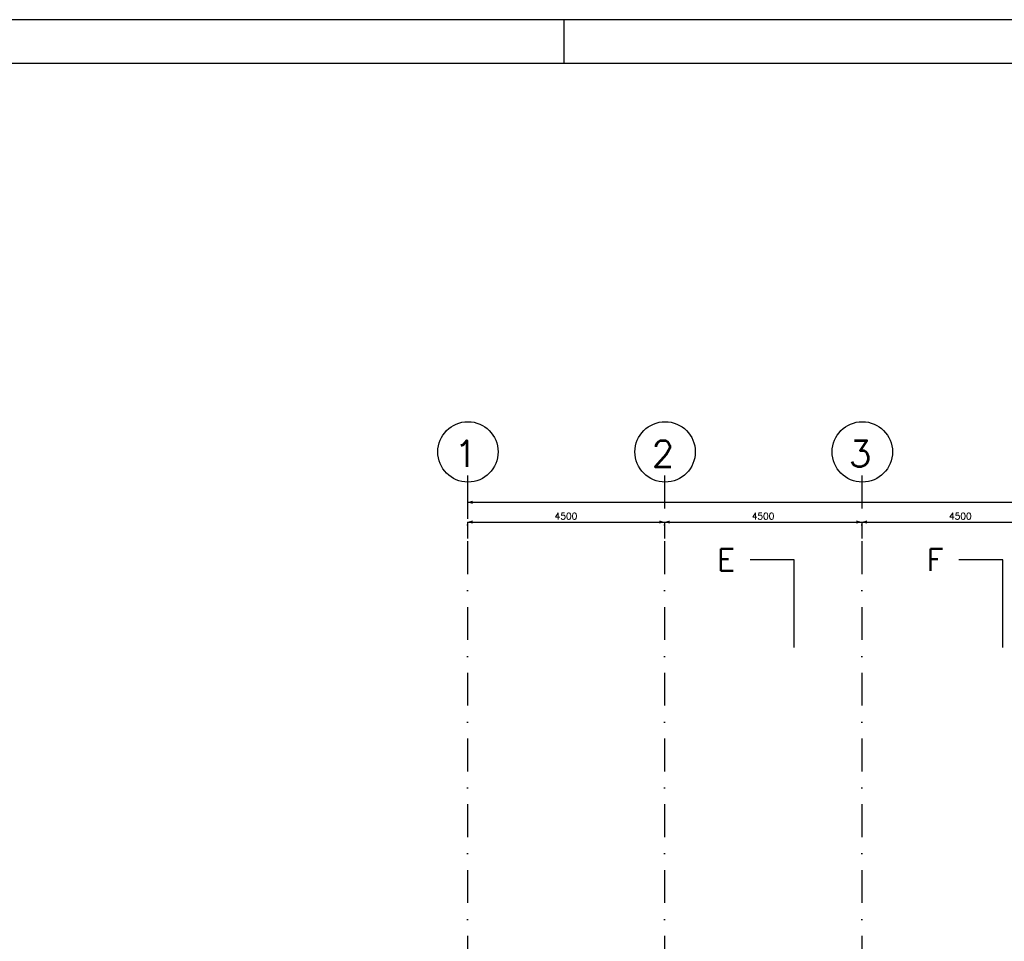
# Model space of a CAD drawing. Extents: x 0 to 118900, y 0 to 84100.
# Tile 4 of 16: x 22471 to 44943, y 63075 to 84100. Entities that reach past the tile are written whole.
import ezdxf
from ezdxf.enums import TextEntityAlignment as Align

# ---------------------------------------------------------------- set-up
doc = ezdxf.new("R2010")
doc.units = 0
doc.header["$LTSCALE"] = 60
doc.header["$MEASUREMENT"] = 0
doc.linetypes.add('CENTER', pattern=[50, 31.25, -6.25, 6.25, -6.25])
doc.linetypes.add('DASHDOT', pattern=[25, 12.5, -6.25, 0, -6.25])
doc.layers.get('0').update_dxf_attribs({"linetype": 'CONTINUOUS'})
for name, color, linetype in [('DSN50', 1, 'CENTER'), ('KADER', 2, 'CONTINUOUS'), ('LAAG50', 1, 'CONTINUOUS'), ('MAAT15', 3, 'CONTINUOUS'), ('STRAMIEN', 3, 'DASHDOT')]:
    doc.layers.add(name, color=color, linetype=linetype)
doc.styles.add('ROMANS', font='romans')

# ---------------------------------------------------------------- blocks, each defined once
blk = doc.blocks.new('ZUDIMTUS')
at = {"color": 3}
blk.add_solid([(0, 0), (-800, -240), (-800, 240)], dxfattribs=at)
blk = doc.blocks.new('DRSBL')
at = {"linetype": 'Continuous'}
for p, q in [((0, 0), (-10, 0)), ((0, -20), (0, 0))]:
    blk.add_line(p, q, dxfattribs=at)

msp = doc.modelspace()

# ---------------------------------------------------------------- linework, layer by layer
at = {"layer": 'KADER', "color": 3}
msp.add_line((34900, 83100), (34900, 84100), dxfattribs=at)
msp.add_lwpolyline([(0, 0), (118900, 0), (118900, 0), (118900, 84100), (0, 84100)], close=True, dxfattribs=at)
at = {"layer": 'KADER'}
msp.add_lwpolyline([(1000, 1000), (117900, 1000), (117900, 1000), (117900, 83100), (1000, 83100)], close=True, dxfattribs=at)
at = {"layer": 'MAAT15'}
for p, q in [((32688, 73090), (80788, 73090)), ((32688, 73090), (32688, 72715)), ((32688, 72640), (37188, 72640)), ((32688, 72640), (32688, 72265)), ((37188, 72640), (41688, 72640)), ((37188, 72640), (37188, 72265)), ((41688, 72640), (46188, 72640)), ((41688, 72640), (41688, 72265))]:
    msp.add_line(p, q, dxfattribs=at)
at = {"layer": 'STRAMIEN'}
for p, q in [((32688, 73701), (32688, 49143)), ((37188, 73701), (37188, 49108)), ((41688, 73701), (41688, 49143))]:
    msp.add_line(p, q, dxfattribs=at)
at = {"layer": 'STRAMIEN', "linetype": 'Continuous'}
for centre in [(32702, 74240), (37202, 74240), (41702, 74240)]:
    msp.add_circle(centre, 689, dxfattribs=at)

# ---------------------------------------------------------------- block references
at = {"layer": 'DSN50', "xscale": 100, "yscale": 100, "zscale": 100}
for p in [(40146, 71780), (44907, 71780)]:
    msp.add_blockref('DRSBL', p, dxfattribs=at)
at = {"layer": 'MAAT15', "xscale": 0.15, "yscale": 0.15, "zscale": 0.15, "rotation": 180}
for p in [(32688, 73090), (32688, 72640), (37188, 72640), (41688, 72640)]:
    msp.add_blockref('ZUDIMTUS', p, dxfattribs=at)
at = {"layer": 'MAAT15', "xscale": 0.15, "yscale": 0.15, "zscale": 0.15}
for p in [(37188, 72640), (41688, 72640)]:
    msp.add_blockref('ZUDIMTUS', p, dxfattribs=at)

# ---------------------------------------------------------------- texts
at = {"layer": 'DSN50', "style": 'ROMANS'}
for s, p in [('E', (38796, 71780)), ('F', (43557, 71780))]:
    msp.add_text(s, height=500, dxfattribs=at).set_placement(p, align=Align.MIDDLE_RIGHT)
at = {"layer": 'LAAG50', "style": 'ROMANS'}
for s, p in [('1', (32652, 73898)), ('2', (37152, 73898)), ('3', (41652, 73898))]:
    msp.add_text(s, height=600, dxfattribs=at).set_placement(p, align=Align.CENTER)
at = {"layer": 'MAAT15', "style": 'ROMANS'}
for p in [(34938, 72700), (39438, 72700), (43938, 72700)]:
    msp.add_text('4500', height=150, dxfattribs=at).set_placement(p, align=Align.CENTER)

doc.saveas('drawing.dxf')
